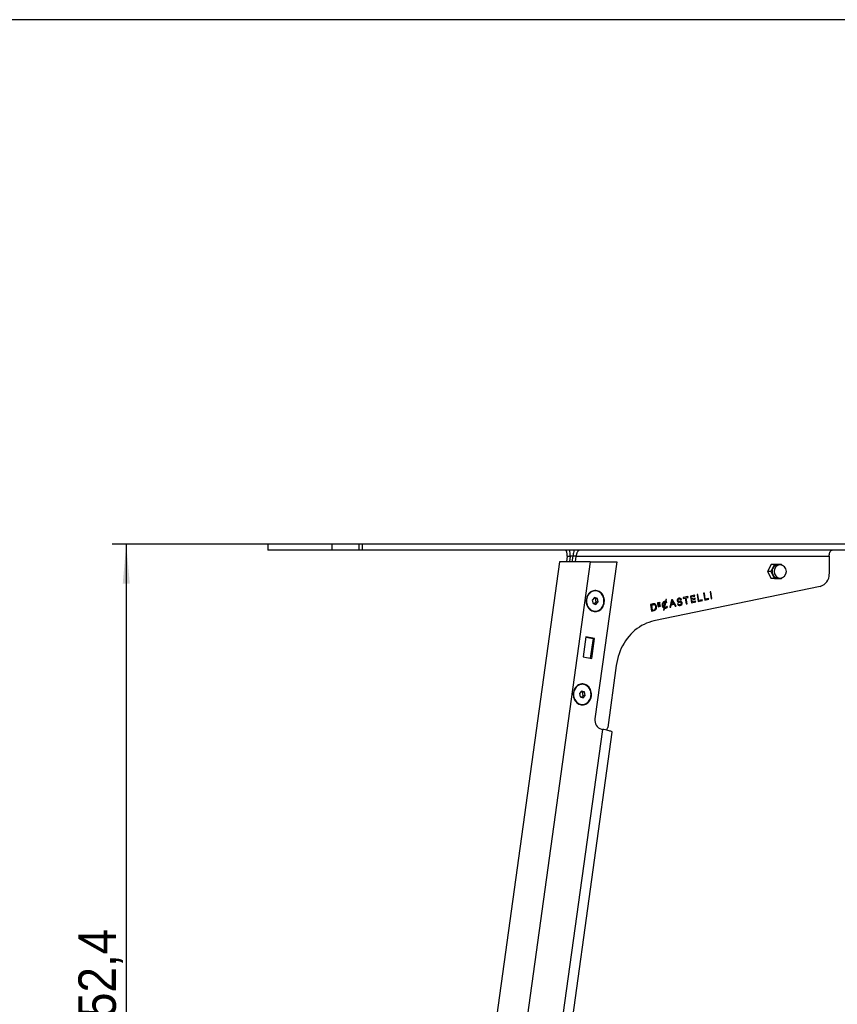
# Model space of a CAD drawing. Header units: millimetres. Extents: x 35 to 2905, y 35 to 2044.
# Tile 4 of 5: x 1364 to 1769, y 1557 to 2044. Entities that reach past the tile are written whole.
import ezdxf

# ---------------------------------------------------------------- set-up
doc = ezdxf.new("R2010")
doc.units = ezdxf.units.MM
doc.header["$LTSCALE"] = 7
doc.linetypes.add('SLD-Solido', pattern=[0])
doc.layers.add('QUOTE', color=1, linetype='SLD-Solido')
doc.layers.add('SCHIZZI', color=9, linetype='Continuous')
doc.styles.add('SLDTEXTSTYLE0', font='GOTHIC.TTF', dxfattribs={"width": 0.913})
doc.dimstyles.new('SLDDIMSTYLE0', dxfattribs={"dimtxt": 18.520833, "dimasz": 19.6, "dimexe": 0, "dimexo": 0.0625, "dimgap": 4.630208, "dimtad": 1, "dimdec": 1, "dimrnd": 1e-09, "dimzin": 12, "dimdsep": 46, "dimtxsty": 'SLDTEXTSTYLE0', "dimsah": 1, "dimcen": 0.09, "dimadec": 0, "dimazin": 3, "dimtfac": 1, "dimtdec": 1, "dimtofl": 0, "dimtmove": 0, "dimatfit": 3, "dimfxl": 1, "dimfrac": 2, "dimtolj": 1, "dimtzin": 12, "dimarcsym": 0})

# ---------------------------------------------------------------- blocks, each defined once
blk = doc.blocks.new('_D_3')
at = {"layer": 'QUOTE', "transparency": 16777216}
for p, q in [((1525.17, 1784.82), (1410.17, 1784.82)), ((1417.17, 1784.82), (1417.17, 1332.39)), ((1577.66, 1332.39), (1410.17, 1332.39))]:
    blk.add_line(p, q, dxfattribs=at)
for points in [[(1417.17, 1784.82), (1415.42, 1765.22), (1418.92, 1765.22)], [(1417.17, 1332.39), (1418.92, 1351.99), (1415.42, 1351.99)]]:
    blk.add_solid(points, dxfattribs=at)
at = {"layer": 'QUOTE', "transparency": 16777216, "insert": (1393.52, 1538.06), "char_height": 18.521, "attachment_point": 1, "rotation": 90, "style": 'SLDTEXTSTYLE0'}
blk.add_mtext('452,4', dxfattribs=at)

msp = doc.modelspace()

# ---------------------------------------------------------------- linework, layer by layer
for p, q in [((1487.17, 1784.82), (1487.17, 1781.82)), ((1518.8, 1784.82), (1487.17, 1784.82)), ((1518.8, 1781.82), (1487.17, 1781.82)), ((1518.8, 1784.82), (1518.8, 1781.82)), ((1532.17, 1784.82), (1518.8, 1784.82)), ((1532.17, 1781.82), (1518.8, 1781.82)), ((1532.17, 1784.82), (1532.17, 1781.82)), ((1533.82, 1784.82), (1532.17, 1784.82)), ((1533.82, 1781.82), (1532.17, 1781.82)), ((1533.82, 1784.82), (1533.82, 1781.82)), ((2034.39, 1784.82), (1533.82, 1784.82)), ((2034.39, 1781.82), (1533.82, 1781.82)), ((1635.13, 1778.82), (1634.75, 1776.06)), ((1635.13, 1778.82), (1636.63, 1778.82)), ((1636.63, 1778.82), (1636.25, 1776.06)), ((1638.05, 1778.82), (1636.63, 1778.82)), ((1637.67, 1776.06), (1638.05, 1778.82)), ((1639.55, 1778.82), (1638.05, 1778.82)), ((1639.17, 1776.05), (1639.55, 1778.82)), ((1639.55, 1778.82), (1764.68, 1778.82)), ((1764.68, 1778.82), (1764.68, 1770.05)), ((1631.36, 1776.06), (1571.6, 1344.4)), ((1646.45, 1776.04), (1586.69, 1344.38)), ((1646.45, 1776.04), (1659.6, 1776.02)), ((1659.6, 1776.02), (1648.87, 1698.51)), ((1735.93, 1774.82), (1734.18, 1771.32)), ((1735.78, 1771.32), (1734.18, 1771.32)), ((1734.18, 1771.32), (1735.93, 1767.82)), ((1737.53, 1774.82), (1735.78, 1771.32)), ((1735.78, 1771.32), (1737.53, 1767.82)), ((1737.53, 1774.82), (1735.93, 1774.82)), ((1741.03, 1774.82), (1737.53, 1774.82)), ((1740.3, 1774.57), (1739.28, 1774.57)), ((1741.22, 1774.44), (1741.03, 1774.82)), ((1737.53, 1767.82), (1735.93, 1767.82)), ((1737.53, 1767.82), (1741.03, 1767.82)), ((1739.28, 1768.07), (1740.3, 1768.07)), ((1741.03, 1767.82), (1741.22, 1768.2)), ((1648.99, 1761.71), (1648.94, 1761.71)), ((1760.26, 1763.94), (1678.04, 1746.85)), ((1648.61, 1758.38), (1647.54, 1757.17)), ((1647.54, 1757.17), (1647.92, 1755.49)), ((1649.06, 1757.92), (1648.39, 1758.13)), ((1650.06, 1757.92), (1648.61, 1758.38)), ((1649.06, 1757.92), (1650.06, 1757.92)), ((1649.43, 1756.24), (1649.06, 1757.92)), ((1650.43, 1756.24), (1650.06, 1757.92)), ((1683.87, 1757.4), (1683.69, 1756.56)), ((1684.27, 1757.49), (1683.87, 1757.4)), ((1683.9, 1756.46), (1684.11, 1757.45)), ((1684.05, 1756.46), (1684.27, 1757.49)), ((1686.71, 1757.25), (1685.94, 1753.58)), ((1686.84, 1756.77), (1686.53, 1755.27)), ((1686.99, 1756.77), (1686.68, 1755.27)), ((1687.11, 1757.33), (1686.71, 1757.25)), ((1686.84, 1756.77), (1686.99, 1756.77)), ((1688.79, 1754.2), (1686.98, 1757.3)), ((1687.74, 1755.49), (1686.99, 1756.77)), ((1688.94, 1754.2), (1687.11, 1757.33)), ((1689.86, 1757.4), (1690.01, 1757.4)), ((1690.64, 1757.68), (1690.49, 1757.68)), ((1690.94, 1758.01), (1691.09, 1758.01)), ((1691.22, 1757.26), (1691.45, 1757.31)), ((1691.23, 1757.23), (1691.6, 1757.31)), ((1691.45, 1757.31), (1691.6, 1757.31)), ((1694.85, 1758.89), (1692.48, 1758.4)), ((1692.48, 1758.4), (1692.54, 1757.98)), ((1692.54, 1757.98), (1693.5, 1758.17)), ((1692.54, 1758.01), (1693.35, 1758.17)), ((1693.35, 1758.17), (1693.5, 1758.17)), ((1693.5, 1758.17), (1693.95, 1755.24)), ((1693.81, 1758.27), (1694.77, 1758.47)), ((1694.27, 1755.34), (1693.81, 1758.27)), ((1693.81, 1758.27), (1693.96, 1758.27)), ((1693.96, 1758.27), (1694.92, 1758.47)), ((1694.42, 1755.34), (1693.96, 1758.27)), ((1694.77, 1758.47), (1694.71, 1758.86)), ((1694.77, 1758.47), (1694.92, 1758.47)), ((1694.92, 1758.47), (1694.85, 1758.89)), ((1698.14, 1759.56), (1696.01, 1759.12)), ((1696.01, 1759.12), (1696.53, 1755.77)), ((1696.29, 1758.77), (1698.06, 1759.14)), ((1696.29, 1758.77), (1696.44, 1758.77)), ((1696.45, 1757.73), (1696.29, 1758.77)), ((1696.44, 1758.77), (1698.21, 1759.14)), ((1696.6, 1757.73), (1696.44, 1758.77)), ((1696.45, 1757.73), (1696.6, 1757.73)), ((1696.52, 1757.31), (1698.28, 1757.68)), ((1696.68, 1756.27), (1696.52, 1757.31)), ((1696.52, 1757.31), (1696.67, 1757.31)), ((1698.37, 1758.1), (1696.6, 1757.73)), ((1696.67, 1757.31), (1698.43, 1757.68)), ((1696.83, 1756.27), (1696.67, 1757.31)), ((1698.06, 1759.14), (1697.99, 1759.53)), ((1698.06, 1759.14), (1698.21, 1759.14)), ((1698.21, 1759.14), (1698.14, 1759.56)), ((1698.28, 1757.68), (1698.22, 1758.07)), ((1698.28, 1757.68), (1698.43, 1757.68)), ((1698.43, 1757.68), (1698.37, 1758.1)), ((1699.79, 1759.92), (1699.42, 1759.84)), ((1699.42, 1759.84), (1699.95, 1756.48)), ((1700.1, 1756.98), (1699.64, 1759.89)), ((1700.25, 1756.98), (1699.79, 1759.92)), ((1699.94, 1756.51), (1701.82, 1756.91)), ((1699.95, 1756.48), (1701.97, 1756.91)), ((1700.1, 1756.98), (1700.25, 1756.98)), ((1701.91, 1757.33), (1700.25, 1756.98)), ((1701.82, 1756.91), (1701.76, 1757.3)), ((1701.82, 1756.91), (1701.97, 1756.91)), ((1701.97, 1756.91), (1701.91, 1757.33)), ((1702.95, 1760.58), (1702.58, 1760.5)), ((1702.58, 1760.5), (1703.1, 1757.14)), ((1703.25, 1757.64), (1702.8, 1760.54)), ((1703.4, 1757.64), (1702.95, 1760.58)), ((1703.1, 1757.14), (1705.13, 1757.56)), ((1703.1, 1757.17), (1704.98, 1757.56)), ((1703.25, 1757.64), (1703.4, 1757.64)), ((1705.06, 1757.98), (1703.4, 1757.64)), ((1704.98, 1757.56), (1704.92, 1757.95)), ((1704.98, 1757.56), (1705.13, 1757.56)), ((1705.13, 1757.56), (1705.06, 1757.98)), ((1706.16, 1761.26), (1705.8, 1761.18)), ((1705.8, 1761.18), (1706.32, 1757.81)), ((1706.54, 1757.89), (1706.02, 1761.23)), ((1706.69, 1757.89), (1706.16, 1761.26)), ((1706.32, 1757.81), (1706.69, 1757.89)), ((1706.32, 1757.84), (1706.54, 1757.89)), ((1706.54, 1757.89), (1706.69, 1757.89)), ((1647.92, 1755.49), (1649.36, 1755.03)), ((1648.58, 1755.28), (1649.43, 1756.24)), ((1649.36, 1755.03), (1650.43, 1756.24)), ((1649.43, 1756.24), (1650.43, 1756.24)), ((1677.46, 1755.26), (1676.33, 1755.03)), ((1676.33, 1755.03), (1676.86, 1751.68)), ((1677.37, 1754.84), (1676.62, 1754.68)), ((1676.62, 1754.68), (1676.77, 1754.68)), ((1676.62, 1754.68), (1677.01, 1752.18)), ((1677.52, 1754.84), (1676.77, 1754.68)), ((1676.77, 1754.68), (1677.16, 1752.18)), ((1676.85, 1751.71), (1678.02, 1751.96)), ((1676.86, 1751.68), (1678.17, 1751.96)), ((1677.01, 1752.18), (1677.16, 1752.18)), ((1677.16, 1752.18), (1678.08, 1752.37)), ((1677.37, 1754.84), (1677.52, 1754.84)), ((1677.52, 1754.86), (1677.67, 1754.86)), ((1677.83, 1754.88), (1677.68, 1754.88)), ((1678.02, 1751.96), (1678.17, 1751.96)), ((1678.63, 1754.93), (1678.78, 1754.93)), ((1679.1, 1753.08), (1679.25, 1753.08)), ((1680.98, 1755.99), (1679.8, 1755.75)), ((1679.8, 1755.75), (1680.09, 1753.87)), ((1679.91, 1755.54), (1680.87, 1755.74)), ((1679.91, 1755.54), (1680.06, 1755.54)), ((1680, 1754.99), (1679.91, 1755.54)), ((1680, 1754.99), (1680.15, 1754.99)), ((1680.04, 1754.73), (1680.99, 1754.93)), ((1680.12, 1754.17), (1680.04, 1754.73)), ((1680.04, 1754.73), (1680.19, 1754.73)), ((1680.06, 1755.54), (1681.02, 1755.74)), ((1680.15, 1754.99), (1680.06, 1755.54)), ((1680.08, 1753.9), (1681.12, 1754.11)), ((1680.09, 1753.87), (1681.27, 1754.11)), ((1680.12, 1754.17), (1680.27, 1754.17)), ((1681.1, 1755.19), (1680.15, 1754.99)), ((1680.19, 1754.73), (1681.14, 1754.93)), ((1680.27, 1754.17), (1680.19, 1754.73)), ((1681.23, 1754.37), (1680.27, 1754.17)), ((1680.87, 1755.74), (1680.83, 1755.96)), ((1680.87, 1755.74), (1681.02, 1755.74)), ((1680.99, 1754.93), (1680.96, 1755.15)), ((1681.02, 1755.74), (1680.98, 1755.99)), ((1680.99, 1754.93), (1681.14, 1754.93)), ((1681.12, 1754.11), (1681.08, 1754.34)), ((1681.14, 1754.93), (1681.1, 1755.19)), ((1681.12, 1754.11), (1681.27, 1754.11)), ((1681.27, 1754.11), (1681.23, 1754.37)), ((1682.35, 1754.36), (1682.5, 1754.36)), ((1682.96, 1753.22), (1682.75, 1752.2)), ((1682.75, 1752.2), (1683.15, 1752.28)), ((1682.75, 1752.23), (1683, 1752.28)), ((1682.79, 1755.94), (1682.94, 1755.94)), ((1682.91, 1753.64), (1683.06, 1753.64)), ((1683, 1752.28), (1683.17, 1753.11)), ((1683, 1752.28), (1683.15, 1752.28)), ((1683.06, 1753.64), (1683.6, 1756.14)), ((1683.15, 1752.28), (1683.32, 1753.11)), ((1683.17, 1753.11), (1683.26, 1753.53)), ((1683.17, 1753.11), (1683.32, 1753.11)), ((1683.26, 1753.53), (1683.81, 1756.04)), ((1683.26, 1753.53), (1683.41, 1753.53)), ((1683.37, 1753.52), (1683.52, 1753.52)), ((1683.53, 1756.14), (1683.38, 1756.14)), ((1683.41, 1753.53), (1683.96, 1756.04)), ((1683.45, 1753.52), (1683.47, 1753.09)), ((1683.54, 1756.56), (1683.46, 1756.57)), ((1683.47, 1753.09), (1683.62, 1753.09)), ((1683.54, 1756.56), (1683.69, 1756.56)), ((1683.81, 1756.04), (1683.96, 1756.04)), ((1683.9, 1756.46), (1684.05, 1756.46)), ((1684.09, 1755.97), (1684.24, 1756.25)), ((1684.2, 1755.88), (1684.39, 1756.25)), ((1684.24, 1756.25), (1684.39, 1756.25)), ((1684.62, 1753.84), (1684.43, 1754.02)), ((1684.77, 1753.84), (1684.48, 1754.11)), ((1684.62, 1753.84), (1684.77, 1753.84)), ((1685.94, 1753.58), (1686.34, 1753.66)), ((1685.94, 1753.61), (1686.19, 1753.66)), ((1686.19, 1753.66), (1686.43, 1754.81)), ((1686.19, 1753.66), (1686.34, 1753.66)), ((1686.34, 1753.66), (1686.58, 1754.81)), ((1686.43, 1754.81), (1687.82, 1755.1)), ((1686.43, 1754.81), (1686.58, 1754.81)), ((1686.53, 1755.27), (1686.68, 1755.27)), ((1686.58, 1754.81), (1687.97, 1755.1)), ((1686.68, 1755.27), (1687.74, 1755.49)), ((1687.82, 1755.1), (1687.97, 1755.1)), ((1687.97, 1755.1), (1688.54, 1754.12)), ((1688.53, 1754.15), (1688.79, 1754.2)), ((1688.54, 1754.12), (1688.94, 1754.2)), ((1688.79, 1754.2), (1688.94, 1754.2)), ((1689.98, 1755.37), (1689.61, 1755.29)), ((1689.97, 1756.23), (1690.04, 1756.6)), ((1690.04, 1756.6), (1690.19, 1756.6)), ((1690.04, 1755.02), (1690.19, 1755.02)), ((1690.49, 1754.91), (1690.64, 1754.91)), ((1690.56, 1756.53), (1690.71, 1756.53)), ((1690.56, 1756.53), (1690.56, 1756.11)), ((1691.23, 1756.45), (1691.38, 1756.45)), ((1691.58, 1754.99), (1691.38, 1755.2)), ((1691.53, 1755.88), (1691.75, 1755.98)), ((1691.58, 1754.99), (1691.73, 1754.99)), ((1691.75, 1755.98), (1691.9, 1755.98)), ((1693.95, 1755.24), (1694.42, 1755.34)), ((1693.95, 1755.27), (1694.27, 1755.34)), ((1694.27, 1755.34), (1694.42, 1755.34)), ((1696.53, 1755.77), (1698.66, 1756.22)), ((1696.53, 1755.8), (1698.51, 1756.22)), ((1696.68, 1756.27), (1696.83, 1756.27)), ((1698.6, 1756.64), (1696.83, 1756.27)), ((1698.51, 1756.22), (1698.45, 1756.61)), ((1698.51, 1756.22), (1698.66, 1756.22)), ((1698.66, 1756.22), (1698.6, 1756.64)), ((1648.94, 1751.71), (1648.99, 1751.71)), ((1644.39, 1738.96), (1643.02, 1729.08)), ((1644.37, 1738.82), (1647.91, 1738.17)), ((1648.66, 1738.17), (1644.39, 1738.96)), ((1647.91, 1738.17), (1646.56, 1728.43)), ((1647.3, 1728.29), (1648.66, 1738.17)), ((1647.91, 1738.17), (1648.66, 1738.17)), ((1643.02, 1729.08), (1647.3, 1728.29)), ((1659.41, 1724.91), (1655.16, 1694.18)), ((1642.6, 1715.54), (1642.55, 1715.54)), ((1642.22, 1712.22), (1641.15, 1711.01)), ((1641.15, 1711.01), (1641.52, 1709.33)), ((1641.52, 1709.33), (1642.97, 1708.87)), ((1642.67, 1711.76), (1642, 1711.97)), ((1642.19, 1709.12), (1643.04, 1710.08)), ((1643.67, 1711.76), (1642.22, 1712.22)), ((1642.67, 1711.76), (1643.67, 1711.76)), ((1643.04, 1710.08), (1642.67, 1711.76)), ((1642.97, 1708.87), (1644.04, 1710.08)), ((1643.04, 1710.08), (1644.04, 1710.08)), ((1644.04, 1710.08), (1643.67, 1711.76)), ((1642.55, 1705.54), (1642.6, 1705.54)), ((1652.53, 1693.27), (1607.75, 1369.78)), ((1613.34, 1373.35), (1657.44, 1691.9)), ((1652.11, 1693.35), (1652.53, 1693.27))]:
    msp.add_line(p, q)
at = {"flags": 128}
for points in [[(1764.68, 1778.82), (1764.7, 1779.34), (1764.77, 1779.85), (1764.88, 1780.32), (1765.03, 1780.75), (1765.21, 1781.12), (1765.43, 1781.42), (1765.66, 1781.64), (1765.92, 1781.78), (1766.18, 1781.82)], [(1739.28, 1774.57), (1739.16, 1774.57), (1738.71, 1774.5), (1738.28, 1774.36), (1737.87, 1774.14), (1737.5, 1773.84), (1737.17, 1773.48), (1736.9, 1773.06), (1736.69, 1772.59), (1736.54, 1772.1), (1736.47, 1771.58), (1736.47, 1771.06), (1736.54, 1770.54), (1736.69, 1770.05), (1736.9, 1769.58), (1737.17, 1769.17), (1737.5, 1768.8), (1737.87, 1768.51), (1738.28, 1768.28), (1738.71, 1768.14), (1739.16, 1768.07), (1739.28, 1768.07)], [(1653.48, 1755.89), (1653.54, 1756.55), (1653.52, 1757.21), (1653.43, 1757.87), (1653.26, 1758.51), (1653.03, 1759.12), (1652.73, 1759.69), (1652.37, 1760.21), (1651.95, 1760.67), (1651.49, 1761.07), (1650.98, 1761.4), (1650.45, 1761.64), (1649.89, 1761.81), (1649.32, 1761.9), (1648.74, 1761.9), (1648.17, 1761.81), (1647.61, 1761.64), (1647.08, 1761.39), (1646.57, 1761.06), (1646.11, 1760.66), (1645.7, 1760.2), (1645.34, 1759.67), (1645.04, 1759.1), (1644.81, 1758.49), (1644.64, 1757.85), (1644.55, 1757.2), (1644.54, 1756.53), (1644.59, 1755.87), (1644.72, 1755.22), (1644.92, 1754.59), (1645.19, 1754), (1645.52, 1753.46), (1645.91, 1752.96), (1646.35, 1752.53), (1646.83, 1752.17), (1647.35, 1751.88), (1647.9, 1751.67), (1648.47, 1751.55), (1649.04, 1751.51), (1649.62, 1751.55), (1650.19, 1751.68), (1650.73, 1751.89), (1651.25, 1752.18), (1651.74, 1752.54), (1652.18, 1752.98), (1652.56, 1753.47), (1652.89, 1754.02), (1653.16, 1754.61), (1653.36, 1755.24), (1653.48, 1755.89)], [(1653.32, 1756.71), (1653.28, 1757.36), (1653.17, 1758), (1652.99, 1758.62), (1652.74, 1759.21), (1652.42, 1759.75), (1652.05, 1760.24), (1651.62, 1760.67), (1651.15, 1761.04), (1650.64, 1761.33), (1650.11, 1761.54), (1649.55, 1761.66), (1648.99, 1761.71), (1648.42, 1761.66), (1647.87, 1761.54), (1647.33, 1761.33), (1646.82, 1761.04), (1646.35, 1760.67), (1645.92, 1760.24), (1645.55, 1759.75), (1645.24, 1759.21), (1644.99, 1758.62), (1644.8, 1758), (1644.69, 1757.36), (1644.66, 1756.71), (1644.69, 1756.05), (1644.8, 1755.41), (1644.99, 1754.79), (1645.24, 1754.21), (1645.55, 1753.66), (1645.92, 1753.17), (1646.35, 1752.74), (1646.82, 1752.38), (1647.33, 1752.09), (1647.87, 1751.88), (1648.42, 1751.75), (1648.99, 1751.71), (1649.55, 1751.75), (1650.11, 1751.88), (1650.64, 1752.09), (1651.15, 1752.38), (1651.62, 1752.74), (1652.05, 1753.17), (1652.42, 1753.66), (1652.74, 1754.21), (1652.99, 1754.79), (1653.17, 1755.41), (1653.28, 1756.05), (1653.32, 1756.71)], [(1677.68, 1754.88), (1677.64, 1754.88), (1677.52, 1754.86)], [(1678.04, 1746.85), (1676.78, 1746.54), (1675.53, 1746.16), (1674.31, 1745.69), (1673.11, 1745.15), (1671.94, 1744.52), (1670.8, 1743.83), (1669.69, 1743.06), (1668.63, 1742.22), (1667.6, 1741.31), (1666.63, 1740.34), (1665.7, 1739.31), (1664.82, 1738.21), (1664, 1737.07), (1663.23, 1735.87), (1662.53, 1734.62), (1661.88, 1733.33), (1661.3, 1732), (1660.79, 1730.64), (1660.34, 1729.24), (1659.96, 1727.82), (1659.65, 1726.37), (1659.41, 1724.91)], [(1647.09, 1709.72), (1647.15, 1710.39), (1647.13, 1711.05), (1647.03, 1711.71), (1646.87, 1712.35), (1646.63, 1712.96), (1646.33, 1713.53), (1645.97, 1714.05), (1645.56, 1714.51), (1645.1, 1714.91), (1644.59, 1715.23), (1644.06, 1715.48), (1643.5, 1715.65), (1642.93, 1715.73), (1642.35, 1715.73), (1641.78, 1715.64), (1641.22, 1715.47), (1640.68, 1715.22), (1640.18, 1714.9), (1639.72, 1714.5), (1639.31, 1714.03), (1638.95, 1713.51), (1638.65, 1712.94), (1638.42, 1712.33), (1638.25, 1711.69), (1638.16, 1711.03), (1638.14, 1710.37), (1638.2, 1709.7), (1638.33, 1709.05), (1638.53, 1708.43), (1638.8, 1707.84), (1639.13, 1707.29), (1639.52, 1706.8), (1639.96, 1706.37), (1640.44, 1706.01), (1640.96, 1705.72), (1641.51, 1705.51), (1642.08, 1705.38), (1642.65, 1705.34), (1643.23, 1705.39), (1643.8, 1705.51), (1644.34, 1705.73), (1644.86, 1706.02), (1645.35, 1706.38), (1645.78, 1706.81), (1646.17, 1707.31), (1646.5, 1707.85), (1646.77, 1708.45), (1646.97, 1709.07), (1647.09, 1709.72)], [(1646.93, 1710.54), (1646.89, 1711.2), (1646.78, 1711.84), (1646.6, 1712.46), (1646.35, 1713.04), (1646.03, 1713.59), (1645.66, 1714.08), (1645.23, 1714.51), (1644.76, 1714.87), (1644.25, 1715.16), (1643.72, 1715.37), (1643.16, 1715.5), (1642.6, 1715.54), (1642.03, 1715.5), (1641.47, 1715.37), (1640.94, 1715.16), (1640.43, 1714.87), (1639.96, 1714.51), (1639.53, 1714.08), (1639.16, 1713.59), (1638.85, 1713.04), (1638.6, 1712.46), (1638.41, 1711.84), (1638.3, 1711.2), (1638.27, 1710.54), (1638.3, 1709.89), (1638.41, 1709.25), (1638.6, 1708.63), (1638.85, 1708.04), (1639.16, 1707.5), (1639.53, 1707.01), (1639.96, 1706.58), (1640.43, 1706.21), (1640.94, 1705.92), (1641.47, 1705.71), (1642.03, 1705.59), (1642.6, 1705.54), (1643.16, 1705.59), (1643.72, 1705.71), (1644.25, 1705.92), (1644.76, 1706.21), (1645.23, 1706.58), (1645.66, 1707.01), (1646.03, 1707.5), (1646.35, 1708.04), (1646.6, 1708.63), (1646.78, 1709.25), (1646.89, 1709.89), (1646.93, 1710.54)], [(1657.44, 1691.9), (1657.44, 1691.93), (1657.37, 1692.01), (1657.22, 1692.11), (1656.99, 1692.21), (1656.68, 1692.32), (1656.29, 1692.44), (1655.82, 1692.57), (1655.28, 1692.7), (1654.68, 1692.84), (1654.02, 1692.98), (1653.3, 1693.13), (1652.53, 1693.27)]]:
    msp.add_lwpolyline(points, dxfattribs=at)
for centre, radius, start, end in [((1740.53, 1771.53), 3.05, 94.2941, 183.9191), ((1740.53, 1771.11), 3.05, 176.0809, 265.7059), ((1740.3, 1771.32), 3.25, 0, 90), ((1740.3, 1771.32), 3.25, 270, 0), ((1758.66, 1769.75), 6.02, 285.3648, 2.8258), ((1649.3, 1757.02), 4.7, 94.4019, 183.8113), ((1649.3, 1756.39), 4.7, 176.1887, 265.598), ((1690.43, 1757.06), 0.935, 135.21, 250.0547), ((1690.21, 1757.06), 0.484, 134.9797, 249.8125), ((1690.64, 1756.93), 1.18, 67.2965, 137.6991), ((1690.5, 1756.81), 0.868, 90.6815, 137.3315), ((1690.36, 1757.06), 0.484, 134.9797, 249.8125), ((1690.64, 1756.83), 0.845, 67.3039, 137.858), ((1690.49, 1756.95), 1.15, 66.7276, 86.1525), ((1690.46, 1757.13), 1, 10.0767, 61.1387), ((1690.65, 1757.11), 0.595, 12.3672, 58.0388), ((1690.61, 1757.13), 1, 10.0767, 61.1387), ((1678.02, 1751.19), 3.71, 97.705, 100.1279), ((1678.17, 1751.29), 4.04, 97.705, 100.1279), ((1678.17, 1751.19), 3.71, 97.705, 100.1279), ((1677.82, 1753.89), 1.41, 47.1444, 97.794), ((1677.82, 1753.8), 1.07, 47.2684, 98.0007), ((1677.66, 1753.88), 1.43, 47.2825, 86.4444), ((1677.48, 1753.56), 1.69, 288.6938, 343.718), ((1677.67, 1753.59), 1.29, 288.6737, 343.4239), ((1677.63, 1753.56), 1.69, 288.6938, 343.718), ((1677.59, 1753.62), 1.37, 343.4292, 45.445), ((1677.34, 1753.62), 1.84, 343.1257, 45.5559), ((1677.49, 1753.62), 1.84, 343.1257, 45.5559), ((1683.93, 1754.84), 1.89, 129.3318, 199.5955), ((1683.69, 1754.64), 1.6, 195.8948, 243.0083), ((1683.69, 1754.84), 1.42, 129.3864, 199.5921), ((1683.51, 1754.69), 1.21, 195.554, 239.9063), ((1683.84, 1754.84), 1.42, 129.3864, 199.5921), ((1683.66, 1754.69), 1.21, 195.554, 239.9063), ((1683.54, 1755.25), 1.32, 83.4048, 127.2248), ((1683.39, 1755.14), 0.998, 90.3253, 127.0683), ((1683.54, 1755.15), 0.995, 86.5266, 127.1025), ((1683.37, 1754.46), 0.939, 263.4097, 269.9978), ((1683.52, 1754.35), 1.26, 260.9524, 274.2877), ((1683.52, 1754.46), 0.938, 263.4078, 274.6777), ((1683.38, 1754.49), 1.4, 273.5966, 332.2617), ((1683.54, 1754.57), 1.05, 273.3632, 334.4506), ((1683.53, 1754.49), 1.4, 273.5966, 332.2617), ((1683.33, 1755.16), 1.42, 50.4708, 66.505), ((1683.49, 1755.07), 1.08, 48.6604, 64.0747), ((1683.48, 1755.16), 1.42, 50.4708, 66.505), ((1690.52, 1755.41), 0.921, 187.4359, 238.9014), ((1690.33, 1755.43), 0.507, 191.0444, 235.0093), ((1690.48, 1755.43), 0.51, 187.8274, 234.932), ((1690.61, 1758.91), 2.38, 256.0979, 268.8673), ((1690.5, 1755.98), 1.07, 244.6133, 269.8933), ((1690.65, 1755.91), 1.43, 245.1425, 319.4034), ((1690.76, 1758.81), 2.71, 256.0978, 268.8678), ((1690.76, 1758.91), 2.38, 256.0979, 268.8673), ((1690.65, 1756.01), 1.09, 245.1404, 317.7328), ((1690.53, 1753.49), 3.04, 76.7705, 89.348), ((1690.47, 1755.97), 1.49, 273.98, 318.5732), ((1690.68, 1753.49), 3.04, 76.7705, 89.348), ((1690.6, 1752.2), 3.9, 79.3022, 88.4068), ((1691.09, 1755.77), 0.692, 17.1737, 78.8751), ((1691.23, 1755.71), 0.343, 19.9806, 74.8002), ((1691.24, 1755.77), 0.692, 17.1737, 78.8751), ((1690.95, 1755.65), 0.626, 323.0758, 16.1407), ((1690.7, 1755.65), 1.11, 323.0905, 17.2383), ((1690.85, 1755.65), 1.11, 323.0905, 17.2383), ((1642.91, 1710.86), 4.7, 94.4019, 183.8113), ((1642.91, 1710.23), 4.7, 176.1887, 265.598), ((1653.28, 1697.68), 4.48, 169.3825, 254.818), ((1653.11, 1694.43), 2.07, 311.5586, 352.9365)]:
    msp.add_arc(centre, radius, start, end)
msp.add_ellipse((1641.45, 1776.04), major_axis=(10.09, -0.01), ratio=0.000714, start_param=1.052546, end_param=3.141495)
for points in [[(1635.13, 1778.82), (1635.14, 1779.02), (1635.17, 1779.41), (1635.13, 1779.98), (1635.04, 1780.5), (1634.91, 1780.96), (1634.73, 1781.33), (1634.52, 1781.61), (1634.29, 1781.79), (1634.13, 1781.81), (1634.04, 1781.82)], [(1641.46, 1781.82), (1641.35, 1781.81), (1641.12, 1781.79), (1640.78, 1781.61), (1640.47, 1781.33), (1640.19, 1780.96), (1639.95, 1780.5), (1639.76, 1779.98), (1639.62, 1779.41), (1639.57, 1779.02), (1639.55, 1778.82)]]:
    msp.add_open_spline(points, degree=3)
for points, knots in [([(1636.63, 1778.82), (1636.64, 1779.21), (1636.65, 1780), (1636.54, 1781.02), (1636.41, 1781.59), (1636.35, 1781.82)], [0, 0, 0, 0, 0.373333, 0.746666, 1, 1, 1, 1]), ([(1638.61, 1781.82), (1638.53, 1781.59), (1638.33, 1781.02), (1638.14, 1780), (1638.08, 1779.21), (1638.05, 1778.82)], [0, 0, 0, 0, 0.253334, 0.626667, 1, 1, 1, 1])]:
    msp.add_open_spline(points, degree=3, knots=knots)
at = {"layer": 'SCHIZZI', "color": 7, "true_color": 0xffffff}
msp.add_lwpolyline([(35, 35), (2905, 35), (2904.86, 2044), (35, 2044)], close=True, dxfattribs=at)

# ---------------------------------------------------------------- dimensions: what is measured, and where the dimension line sits
at = {"layer": 'QUOTE'}
dim = msp.add_linear_dim(base=(1417.17, 1332.39), p1=(1532.17, 1784.82), p2=(1584.66, 1332.39), angle=90, dimstyle='SLDDIMSTYLE0', dxfattribs=at)
dim.commit()
dim.dimension.update_dxf_attribs({"geometry": '_D_3', "text_midpoint": (1417.17, 1568.84), "dimtype": 160})

doc.saveas('drawing.dxf')
